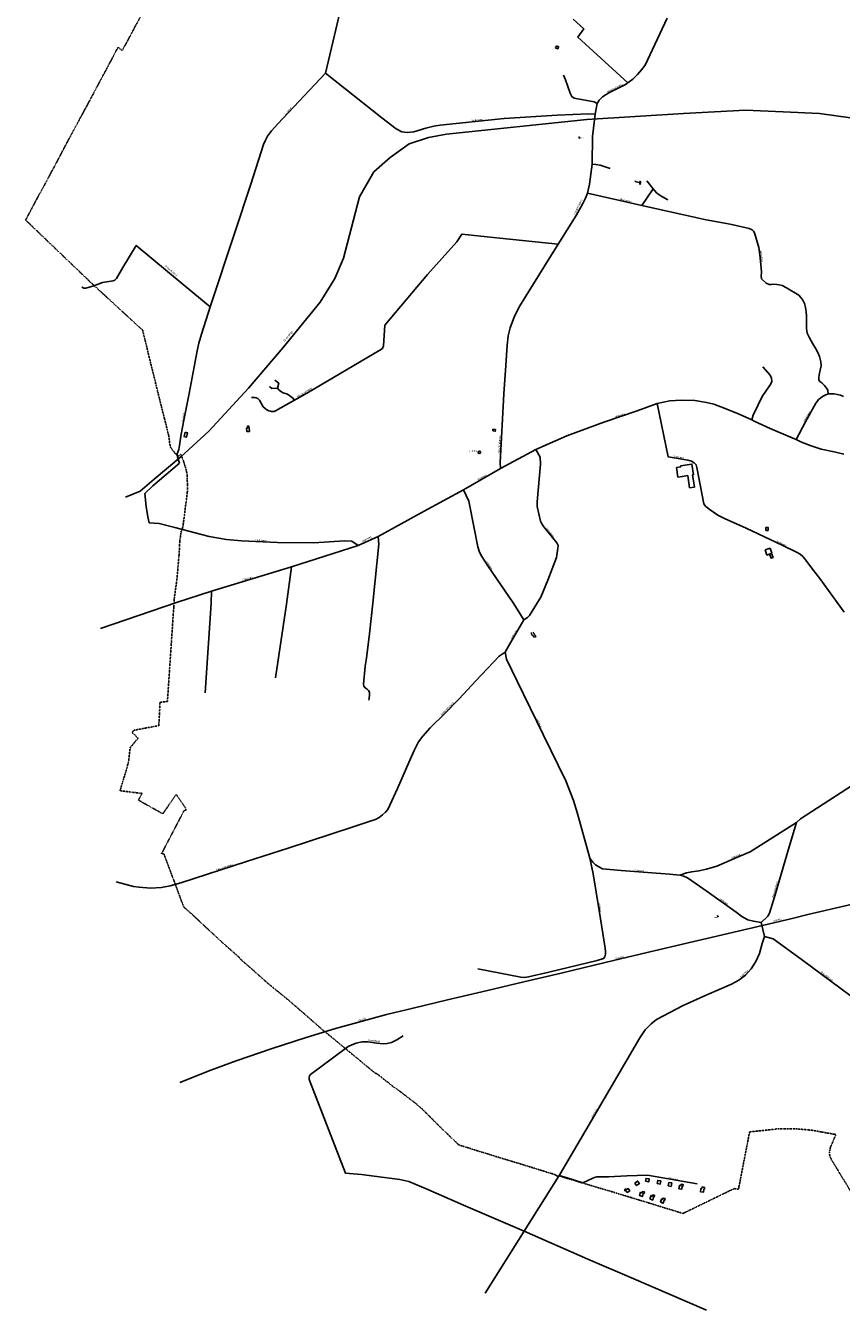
# Model space of a CAD drawing. Extents: x 240000 to 254380, y 435016 to 451025.
# Tile 2 of 35: x 240374 to 242321, y 438311 to 441377. Entities that reach past the tile are written whole.
import ezdxf
from ezdxf.enums import TextEntityAlignment as Align

# ---------------------------------------------------------------- set-up
doc = ezdxf.new("R2010")
doc.units = 0
doc.header["$MEASUREMENT"] = 0
doc.linetypes.add('DIVIDE', pattern=[1.25, 0.5, -0.25, 0, -0.25, 0, -0.25])
for name, color, linetype in [('BOU-G00', 254, 'Continuous'), ('BOU-G01TRF', 254, 'Continuous'), ('BOU-G03TRF_code 300_betreedbaar', 254, 'Continuous'), ('bou-H01BijG', 254, 'Continuous'), ('BOU-H01IA', 254, 'Continuous'), ('GRE-K01GG', 254, 'DIVIDE'), ('LIJ-H01ASWG', 251, 'Continuous'), ('LIJ-H02ASIN', 254, 'Continuous'), ('LIJ-H02ASWE', 250, 'Continuous'), ('LIJ-K01ASSP', 254, 'Continuous'), ('SEM-G01TRF', 254, 'Continuous'), ('SEM-H01FA', 254, 'Continuous'), ('SEM-H03ST', 250, 'Continuous'), ('SEM-H03WA', 254, 'Continuous'), ('VER-H01KV', 254, 'Continuous')]:
    doc.layers.add(name, color=color, linetype=linetype)
for name, color, linetype, lineweight in [('G_PLNPND', 254, 'Continuous', 18), ('G_PLNWOZ', 254, 'Continuous', 18), ('SEM-H03HN_Trafo_betreedbaar', 254, 'Continuous', 0)]:
    doc.layers.add(name, color=color, linetype=linetype, lineweight=lineweight)

msp = doc.modelspace()

# ---------------------------------------------------------------- linework, layer by layer
at = {"layer": 'BOU-G00'}
for points in [[(240754.5, 440406.4), (240760.3, 440405), (240757.8, 440394.8), (240752, 440396.2)], [(241454.7, 440360.4), (241457.2, 440361.4), (241459.2, 440360.2), (241459.8, 440358.4), (241459.8, 440357.9), (241459, 440356.8), (241456.4, 440355.9), (241454.6, 440356.3), (241454, 440358.7)], [(241827.7, 438614.1), (241832.1, 438608.3), (241838.9, 438613.3), (241834.4, 438619.1)], [(241853.7, 438618.7), (241861.1, 438617.3), (241862.2, 438624.4), (241854.9, 438625.7)], [(241881.1, 438613.8), (241888.6, 438612.2), (241889.9, 438619.7), (241882.4, 438620.9)], [(241907.6, 438607.9), (241914.5, 438606.5), (241916.2, 438614.7), (241909.2, 438616.1)], [(241933, 438600.9), (241939.9, 438599.7), (241940.9, 438607.2), (241942.7, 438606.8), (241943, 438611.2), (241938.5, 438611.6), (241938, 438608.6), (241934.2, 438609)], [(241808.1, 438599.2), (241806.6, 438600.7), (241803.3, 438598.2), (241804.6, 438596.2), (241805.9, 438597.1), (241809.9, 438592.1), (241815.9, 438595.9), (241811.7, 438601.8)], [(241841.8, 438592.4), (241845.7, 438591.5), (241846.6, 438594.3), (241850.9, 438593.3), (241849.8, 438589.3), (241848.1, 438589.5), (241845.9, 438582.4), (241839.4, 438584.5)], [(241864, 438576.7), (241870.5, 438573.9), (241872.8, 438581.3), (241874.2, 438581.2), (241875.2, 438584.9), (241871.3, 438586.1), (241870.3, 438583.6), (241866.6, 438584.9)], [(241888.8, 438568.7), (241895.4, 438566.2), (241897.6, 438573.7), (241898.9, 438573.2), (241900, 438577.3), (241895.1, 438578.7), (241894, 438575.4), (241891.2, 438576.4)], [(241984.5, 438593.5), (241991.5, 438592.6), (241992.4, 438599.8), (241994.2, 438599.6), (241994.6, 438603.9), (241988.3, 438605.1), (241987.8, 438601.6), (241985.6, 438601.8)]]:
    msp.add_lwpolyline(points, close=True, dxfattribs=at)
at = {"layer": 'BOU-G01TRF'}
for points in [[(241694, 441109.5), (241694.7, 441110.9), (241696.4, 441110.1), (241695.8, 441108.7)], [(242024.8, 439251.2), (242025.7, 439252.4), (242027, 439251.5), (242026, 439250.2)]]:
    msp.add_lwpolyline(points, close=True, dxfattribs=at)
at = {"layer": 'BOU-G03TRF_code 300_betreedbaar'}
msp.add_lwpolyline([(241488.5, 440409.6), (241489, 440413.6), (241495, 440413), (241494.6, 440408.9)], close=True, dxfattribs=at)
at = {"layer": 'bou-H01BijG'}
for points in [[(240908.2, 440408.7), (240907.3, 440417), (240906.6, 440416.9), (240906.1, 440421.3), (240903, 440420.9), (240903.5, 440416.6), (240900.8, 440416.3), (240901.7, 440408)], [(241930.8, 440299), (241927.7, 440322), (241937.7, 440323.6), (241937.3, 440326.3), (241964.3, 440330.6), (241967.9, 440305.2), (241965.9, 440304.9), (241970.3, 440275.8), (241958.4, 440274.2), (241954.4, 440302.9), (241941.2, 440300.7)]]:
    msp.add_lwpolyline(points, close=True, dxfattribs=at)
at = {"layer": 'BOU-H01IA'}
msp.add_line((241640.5, 441329), (241646, 441326.7), dxfattribs=at)
for points in [[(241640.5, 441329), (241646, 441326.7), (241643.9, 441321.6), (241638.4, 441324)], [(242140.9, 440172.3), (242145.9, 440172.3), (242145.9, 440179.3), (242140.9, 440179.3)]]:
    msp.add_lwpolyline(points, close=True, dxfattribs=at)
for points in [[(242150.9, 440130), (242138.7, 440125.6)], [(242138.7, 440125.6), (242143, 440113.5)], [(242155.3, 440117.9), (242143, 440113.5)], [(242149.6, 440115.8), (242153.2, 440105.9), (242157.8, 440107.6), (242154.2, 440117.5)], [(242150.9, 440130), (242155.3, 440117.9)]]:
    msp.add_lwpolyline(points, dxfattribs=at)
at = {"layer": 'G_PLNPND', "linetype": 'Continuous', "flags": 128}
msp.add_lwpolyline([(241581.5, 439928), (241579.6, 439926.7), (241583.4, 439920.8), (241584.4, 439921.5), (241587.8, 439916.4)], dxfattribs=at)
at = {"layer": 'G_PLNWOZ', "linetype": 'Continuous', "flags": 128}
msp.add_lwpolyline([(241584.1, 439929.6), (241591.2, 439918.6), (241588.6, 439916.9)], dxfattribs=at)
at = {"layer": 'GRE-K01GG'}
for points in [[(240654.8, 441412.2), (240652.3, 441407.5), (240642.8, 441389), (240633.7, 441373), (240623.6, 441353.5), (240615.5, 441338.3), (240606.8, 441322.9), (240604.2, 441317.5)], [(240575.3, 441290), (240594.3, 441325.6)], [(240594.3, 441325.6), (240604.2, 441317.5)], [(240553.8, 441249.5), (240575.3, 441290)], [(240529.1, 441203.1), (240553.8, 441249.5)], [(240420.2, 441000), (240447.3, 441050.5), (240469.2, 441092.4), (240526, 441197.3)], [(240526, 441197.3), (240529.1, 441203.1)], [(240399.9, 440963.1), (240400.3, 440963.8), (240416.8, 440993.7), (240420.2, 441000)], [(240388.2, 440941), (240373.6, 440912.9), (240378.9, 440907.8)], [(240388.2, 440941), (240399.9, 440963.1)], [(240378.9, 440907.8), (240527.5, 440765.5)], [(240527.5, 440765.5), (240532.7, 440760.6)], [(240532.7, 440760.6), (240534, 440759.4)], [(240534, 440759.4), (240539.2, 440754.6)], [(240539.2, 440754.6), (240579.2, 440717.8)], [(240579.2, 440717.8), (240653, 440649.9), (240668, 440587.7), (240689.2, 440501.9)], [(240689.2, 440501.9), (240689.7, 440500)], [(240689.7, 440500), (240699.5, 440460.5)], [(240699.5, 440460.5), (240705.1, 440438.3)], [(240705.1, 440438.3), (240715.1, 440398.6)], [(240715.1, 440398.6), (240717.3, 440381.3), (240719.9, 440369.7), (240729.3, 440357.6)], [(240729.3, 440357.6), (240729.7, 440357.1)], [(240729.7, 440357.1), (240737.2, 440348.5)], [(240737.2, 440348.5), (240738.2, 440351)], [(240738.2, 440351), (240739.1, 440349.7), (240744.4, 440354.1)], [(240748, 440343.6), (240744.4, 440354.1)], [(240748.5, 440342.2), (240748, 440343.6)], [(240750, 440338.5), (240748.5, 440342.2)], [(240751.2, 440335.5), (240750, 440338.5)], [(240759.6, 440280.5), (240759.5, 440294.7), (240758.7, 440307.1), (240756.2, 440319.1), (240751.2, 440335.5)], [(240748.9, 440180), (240759.6, 440264.4), (240759.6, 440273.8), (240759.6, 440279.6), (240759.6, 440280.5)], [(240745, 440169.2), (240745.4, 440171.8)], [(240745.4, 440171.8), (240748.4, 440179)], [(240748.4, 440179), (240748.9, 440180)], [(240740.2, 440119.7), (240741.5, 440147.8), (240745, 440169.2)], [(240728.4, 440009.9), (240734.7, 440055.9), (240739.5, 440110.5)], [(240739.5, 440110.5), (240740.1, 440119.2), (240740.2, 440119.7)], [(240726.2, 439975.3), (240727.4, 439989.4)], [(240727.4, 439989.4), (240727.5, 439990.8)], [(240727.5, 439990.8), (240727.9, 440000)], [(240727.9, 440000), (240728.4, 440009.9)], [(240712, 439764), (240726.2, 439975.3)], [(240712, 439764), (240694.4, 439761.9), (240691.8, 439711.7)], [(240680.2, 439704.2), (240691.3, 439706.1), (240691.8, 439711.7)], [(240619.5, 439622.7), (240623.2, 439653.9), (240642, 439676.5), (240628.2, 439689.3), (240631.3, 439695)], [(240631.3, 439695), (240661.3, 439700.8), (240680.2, 439704.2)], [(240645.3, 439545.3), (240598.9, 439550.8), (240615.1, 439605), (240619.5, 439622.7)], [(240643.3, 439529.4), (240642.7, 439528.4), (240643.2, 439528.1)], [(240643.2, 439528.1), (240693.7, 439500)], [(240643.3, 439529.4), (240651.5, 439544.6), (240645.3, 439545.3)], [(240703.9, 439500), (240732.8, 439542.2), (240755.6, 439509.4), (240756.4, 439504.8), (240752.1, 439503.9), (240750.1, 439500)], [(240693.7, 439500), (240701.1, 439495.9), (240703.9, 439500)], [(240750.1, 439500), (240697.7, 439400.1), (240703.6, 439400), (240725.8, 439340.8)], [(240725.8, 439340.8), (240727.5, 439336.2)], [(240727.5, 439336.2), (240728.8, 439332.8)], [(240728.8, 439332.8), (240733.9, 439319.2)], [(240733.9, 439319.2), (240734, 439319)], [(240734, 439319), (240744.4, 439290.7), (240751.2, 439273.3)], [(240751.2, 439273.3), (240756.7, 439268.4)], [(240756.7, 439268.4), (240768.3, 439258.3), (240796.6, 439231.7), (240850.7, 439181.8)], [(240850.7, 439181.8), (240882.6, 439153.9), (240885.4, 439149.7), (240910.2, 439128.2)], [(240910.2, 439128.2), (240913.2, 439125.6), (240915.7, 439123.4)], [(240915.7, 439123.4), (240953, 439090.1), (240998.1, 439053.5), (241000, 439051.9)], [(241000, 439051.9), (241026.6, 439029.1), (241059.8, 439000)], [(241059.8, 439000), (241068.9, 438992.1)], [(241068.9, 438992.1), (241082.5, 438980.1)], [(241082.5, 438980.1), (241093.8, 438971.1)], [(241093.8, 438971.1), (241140.9, 438932.2)], [(241140.9, 438932.2), (241208.1, 438876.7), (241210.5, 438876.1)], [(241210.5, 438876.1), (241218.4, 438870.7)], [(241218.4, 438870.7), (241235.4, 438856.9), (241238.4, 438855.5), (241242.7, 438851.3), (241251.6, 438844), (241261.3, 438837.8), (241304.7, 438804.6)], [(241304.7, 438804.6), (241305.4, 438804.1), (241319.5, 438791.7)], [(241319.5, 438791.7), (241369.3, 438742.4), (241407.9, 438705.4), (241480.2, 438682.9), (241490, 438679.9)], [(242076.8, 438607.2), (242101.9, 438736.6), (242170.1, 438744), (242191.7, 438744.1), (242213.4, 438743.7)], [(242213.4, 438743.7), (242215.9, 438743.7), (242251.3, 438740.5), (242274.6, 438736.2)], [(242274.6, 438736.2), (242298.8, 438731.9)], [(242308.1, 438730.6), (242294.9, 438699.7), (242293.4, 438693), (242292.7, 438686), (242293.2, 438679.6), (242297.3, 438670.2), (242309.5, 438650.4), (242321.3, 438630.5), (242329.9, 438616.8), (242376.9, 438539.2)], [(242298.8, 438731.9), (242301.1, 438731.5)], [(242301.1, 438731.5), (242308.1, 438730.6)], [(241490, 438679.9), (241575, 438653.9)], [(241575, 438653.9), (241575.9, 438653.6)], [(241575.9, 438653.6), (241610.1, 438643.2)], [(241610.1, 438643.2), (241617.7, 438640.5)], [(241617.7, 438640.5), (241629.4, 438637.2)], [(241629.4, 438637.2), (241636.7, 438634.8)], [(241636.7, 438634.8), (241642.1, 438631.3)], [(241642.1, 438631.3), (241653.3, 438631.2)], [(241652.5, 438629.8), (241653.3, 438631.2)], [(241652.5, 438629.8), (241699.4, 438615.8)], [(241699.4, 438615.8), (241703.6, 438614.5)], [(241703.6, 438614.5), (241705.5, 438613.9)], [(241705.5, 438613.9), (241714.1, 438611.4)], [(241714.1, 438611.4), (241817.8, 438580.3)], [(242075.4, 438599.7), (242076.8, 438607.2)], [(241817.8, 438580.3), (241827.2, 438577.4)], [(241827.2, 438577.4), (241851.8, 438569.9)], [(242000, 438569.7), (242065.3, 438601.4), (242075.4, 438599.7)], [(241851.8, 438569.9), (241866.3, 438565.4)], [(241866.3, 438565.4), (241876.8, 438562.2)], [(241876.8, 438562.2), (241918.2, 438549.5)], [(241918.2, 438549.5), (241942.9, 438542), (241945.3, 438543.2)], [(241945.3, 438543.2), (241997, 438568.2)], [(241997, 438568.2), (242000, 438569.7)]]:
    msp.add_lwpolyline(points, dxfattribs=at)
at = {"layer": 'LIJ-H01ASWG'}
msp.add_lwpolyline([(240611.8, 440251.8), (240646.7, 440265.7), (240680.4, 440294.7), (240743.7, 440348.1), (240810.9, 440409.4), (240905.2, 440511.6), (240988.3, 440609.2), (241076.6, 440716.7), (241111.6, 440773.4), (241132, 440822.2), (241170.3, 440968.6), (241204.5, 441027.9), (241244.1, 441062.2), (241288.9, 441095.2), (241335.1, 441109.7), (241378.6, 441117.6), (241713.6, 441153.2), (241944.4, 441167.7), (242092.1, 441175.6), (242181.7, 441171.6), (242268.8, 441167.7), (242342.6, 441157.1)], dxfattribs=at)
at = {"layer": 'LIJ-H02ASIN'}
for points in [[(241810.9, 441240.8), (241691.5, 441349.6), (241705.8, 441369.2), (241680.5, 441392.3)], [(241738, 441191.5), (241731, 441195.3), (241682.8, 441203.6), (241677.3, 441207.5), (241673.5, 441215.8), (241662.4, 441247.8), (241657.9, 441258.7)], [(241726, 441046.3), (241734.9, 441045.6), (241744.8, 441043.9), (241769.2, 441036.3)], [(241856.4, 441006.3), (241871.5, 440987.6), (241844.8, 440947.9)], [(241871.5, 440987.6), (241879.8, 440978.2), (241888.5, 440971.3), (241906.5, 440960.9)], [(241645.1, 440855.5), (241505.8, 440869.7), (241414.6, 440879.3), (241403, 440861.3), (241333, 440782.8), (241230.7, 440662.4), (241227.7, 440612.6), (241225.1, 440606.8), (241219.5, 440602.5), (241046.4, 440501), (240970.3, 440457.3), (240968.2, 440456.5), (240967, 440456.2), (240964.8, 440456), (240962.3, 440456), (240960.2, 440456.2), (240957.7, 440456.7), (240954.3, 440457.7), (240949.4, 440460), (240945.1, 440462.9), (240940.9, 440467.4), (240931.7, 440483.2), (240930.3, 440485), (240927.7, 440487.1), (240923.7, 440488.6), (240919.5, 440489.5), (240915.7, 440489.7), (240912.6, 440489.5)], [(242107.1, 440435.9), (242110.4, 440446.9), (242122.7, 440471.8), (242132, 440491.7), (242142.1, 440507.3), (242151.9, 440520.4), (242155.2, 440528), (242154.4, 440535.6), (242150.6, 440542.4), (242133.7, 440562.3)], [(240955.7, 440515.9), (240961, 440511.3), (240974.9, 440511.4), (240978.2, 440507.8), (240983, 440503.6), (240988.6, 440500.8), (240998.3, 440497.2), (241004.6, 440493.3), (241010.3, 440488.7), (241015.1, 440483)], [(240974.9, 440511.4), (240977.8, 440523.3), (240968.8, 440531.1)], [(241192.7, 439766.9), (241193.9, 439771.9), (241194.8, 439780), (241194.4, 439786.3), (241192.1, 439790.1), (241188.9, 439793.4), (241184.1, 439796.7), (241180.9, 439800.3), (241179.8, 439805.4), (241184.1, 439848), (241187, 439867.4), (241194.1, 439925.7), (241202.7, 439998.4), (241216.8, 440139.7), (241215.1, 440157.6)], [(240970.4, 439820.1), (240996.4, 439996.1), (241008, 440085.2)], [(240802.5, 439784.8), (240816.7, 439998.6), (240816.9, 440027.1)], [(241720.7, 439389.8), (241728.1, 439352.7), (241742.4, 439265.4), (241757.1, 439174.8), (241757.9, 439166.7), (241758.1, 439160.6), (241756.6, 439154.7), (241753.3, 439150.4), (241738, 439145.8), (241622.3, 439118.1), (241573.7, 439106.9), (241564.8, 439105.3), (241555.6, 439106.1), (241453.3, 439125.9)], [(241647.3, 438632.9), (241666.2, 438627.2), (241703.7, 438615.2), (241727.3, 438626.4), (241731.4, 438628.1), (241737, 438629), (241765.4, 438629.5), (241809, 438631.4), (241858.1, 438633.1), (241977, 438612.9)]]:
    msp.add_lwpolyline(points, dxfattribs=at)
at = {"layer": 'LIJ-H02ASWE'}
for points in [[(240741.2, 440332.6), (240736.3, 440348), (240735.2, 440355.1), (240739.5, 440365.2), (240741.2, 440375), (240744.2, 440397.1), (240750.4, 440431.1), (240764.2, 440499.1), (240783.1, 440600.9), (240786.8, 440619.2), (240793, 440640.6), (240814.9, 440708.2), (240872.3, 440881), (240911.5, 440999), (240941.3, 441093.1), (240945.8, 441103.7), (240951.2, 441113.1), (240960.6, 441126.3), (240975.4, 441142.6), (241089.4, 441263.8), (241114, 441367.9), (241147.1, 441509.9)], [(241507.5, 440319.9), (241506.2, 440334.2), (241515.5, 440498), (241519.9, 440566.2), (241522.9, 440614), (241525.6, 440636.9), (241530.2, 440655.7), (241541, 440683.5), (241553.7, 440708), (241614.5, 440806.6), (241645.1, 440855.5), (241687.7, 440924.1), (241703, 440951.1), (241710.2, 440965.4), (241714.7, 440977.4), (241720, 440998.8), (241726, 441046.3), (241727.2, 441112.4), (241729.5, 441132.2), (241733.4, 441165.9), (241738, 441191.5), (241742.5, 441198.9), (241750.7, 441207.1), (241766, 441216.6), (241805.5, 441236.8), (241822.8, 441249.6), (241833.9, 441260.3), (241843.8, 441271.8), (241852.5, 441282.5), (241905.2, 441394.6)], [(241733.4, 441165.9), (241717.4, 441166.3), (241642.1, 441163.5), (241515.8, 441155), (241363.1, 441139.4), (241348.3, 441137.2), (241329.1, 441132.3), (241300.1, 441123.8), (241284, 441122), (241271.5, 441123.3), (241258.2, 441130.5), (241223.8, 441156.8), (241089.4, 441263.8)], [(241844.8, 440947.9), (241714.7, 440977.4)], [(241844.8, 440947.9), (241977, 440918.1), (241997.9, 440913.3), (242055.1, 440903), (242101, 440893.2), (242107.8, 440889.7), (242111.5, 440886.4), (242113.9, 440882.4), (242123.6, 440847.5), (242126, 440830), (242129.3, 440798.6), (242130, 440788.1), (242129.6, 440780.1), (242130, 440772.8), (242141.4, 440762.3), (242148.4, 440759.4), (242154.2, 440759.1), (242159.9, 440759.7), (242166.6, 440759.4), (242172.3, 440758.5), (242179.7, 440756.5), (242189.9, 440751.1), (242219.8, 440733.6), (242224.3, 440728.2), (242229.1, 440721.5), (242232.6, 440713.8), (242235.4, 440704.6), (242237, 440695), (242237.4, 440682.9), (242237.7, 440668), (242238, 440653.9), (242239.3, 440643.4), (242244.7, 440631.6), (242253, 440617.3), (242260.3, 440605.5), (242264.8, 440596.9), (242268.9, 440587), (242272.1, 440574.9), (242272.4, 440564.7), (242270.5, 440554.8), (242268.3, 440543.7), (242267, 440537), (242267, 440531.3), (242269.9, 440527.7), (242274.3, 440524.2), (242280.7, 440518.2), (242285.8, 440512.1), (242288.3, 440506.7), (242289.3, 440498.1), (242296.9, 440498.4), (242303.6, 440498.1), (242311, 440496.8), (242318.6, 440494.9), (242326.3, 440492.1)], [(240507.4, 440753.8), (240511.7, 440750.8), (240517.6, 440750.1), (240536.3, 440755.9), (240557.1, 440764), (240582.6, 440767.8), (240586.5, 440769.5), (240590.1, 440773.4), (240605.6, 440799.7), (240637.4, 440852.2), (240749.7, 440759.3), (240814.2, 440705.8)], [(240552.1, 439938.2), (240733.9, 440000.4), (240816.9, 440027.1), (241008, 440085.2), (241167.7, 440136.4), (241215.1, 440157.6), (241324.9, 440217.8), (241418.5, 440269), (241507.5, 440319.9), (241591.8, 440365.2), (241665.9, 440397.8), (241754, 440430.5), (241833.2, 440458), (241881.5, 440474.9), (241911.2, 440481.3), (241938.7, 440483.4), (241970.9, 440482.1), (241999.3, 440477.5)], [(242327.2, 440354.5), (242303.9, 440359.6), (242272.7, 440366.3), (242248.5, 440374.2), (242225.7, 440383.2), (242213.2, 440388.9), (242193.7, 440397.3), (242151.2, 440415.5), (242112.7, 440433), (242107.1, 440435.9), (242077, 440449.3), (242043.8, 440463.6), (242016.8, 440473.7), (241999.3, 440477.5)], [(242289.3, 440498.1), (242282, 440495), (242276.1, 440491.6), (242271, 440488.2), (242266.5, 440484.3), (242263, 440480.3), (242259.7, 440475.8), (242235, 440431.4), (242213.2, 440388.9)], [(242327.8, 439976.9), (242311.2, 439999.8), (242269.5, 440057.3), (242252.4, 440079.9), (242234, 440104), (242228.9, 440110), (242222.3, 440115.4), (242215.5, 440119.5), (242181, 440136.2), (242094, 440177.3), (242041.7, 440200.8), (242026, 440208.8), (242005.2, 440222.9), (241996.5, 440230.1), (241992.7, 440235.8), (241975.8, 440322.3), (241974, 440328.5), (241969.2, 440333.7), (241963.1, 440337.6), (241954.4, 440339.9), (241907.3, 440348.2), (241881.5, 440474.9)], [(241562.8, 439958.6), (241571.4, 439964.1), (241576.4, 439969.3), (241595.4, 439999.8), (241603.3, 440013.1), (241620.3, 440053.5), (241640.8, 440107.3), (241644, 440129.5), (241644.6, 440136.1), (241641.3, 440142.7), (241610.9, 440180.8), (241605.6, 440187.9), (241602.7, 440194), (241594.7, 440229.7), (241594.4, 440240.4), (241602.6, 440330.5), (241601.5, 440347.4), (241591.8, 440365.2)], [(241167.7, 440136.4), (241151.9, 440146.5), (241134.5, 440147), (241061.8, 440142.8), (240974.5, 440143.5), (240889.1, 440147), (240853.4, 440150.9), (240811.8, 440158), (240729.7, 440178.8), (240692.1, 440188.8), (240668.7, 440190.3), (240665, 440204.8), (240660.9, 440229.3), (240658.3, 440260.2), (240676.9, 440278.7), (240741.2, 440332.6)], [(241418.5, 440269), (241431.3, 440242.4), (241444, 440177.8), (241452.7, 440133.1), (241456.8, 440120.1), (241462.3, 440110.1), (241477.1, 440087.5), (241537.7, 439999.1), (241562.8, 439958.6), (241525.9, 439895.8), (241518.5, 439881.3), (241521.3, 439865.1), (241546.6, 439812.2), (241608.7, 439685.3), (241662.8, 439574.5), (241681.4, 439527.4), (241690.2, 439499), (241713.9, 439413.2), (241720.7, 439389.8), (241727.4, 439380.1), (241734.2, 439374.3), (241742.1, 439368.9), (241751, 439364.6), (241795.3, 439360.3), (241910.6, 439351.6), (241935.7, 439349.6), (241945.2, 439347.1), (241953.3, 439343.2), (242000.4, 439310.7), (242069.6, 439260.8), (242083.5, 439250.7), (242097.4, 439243), (242110.9, 439239.2), (242129.1, 439236.3), (242137.2, 439202.6)], [(240590, 439333.4), (240631.3, 439322.7), (240644.5, 439320.4), (240671.7, 439318.6), (240697.6, 439320.2), (240718.3, 439323.8), (240743.7, 439330.9), (240901.1, 439382.2), (241000.1, 439414.2), (241155.5, 439464.6), (241198.2, 439478.7), (241208.9, 439482.2), (241217.7, 439486.9), (241225.8, 439493.5), (241232.4, 439499.4), (241238.1, 439506.4), (241261.2, 439555.9), (241288.6, 439618.3), (241300.8, 439647.2), (241311.7, 439667.4), (241321.4, 439681), (241339.1, 439701.2), (241374.2, 439735.5), (241408.8, 439770.1), (241448.3, 439812.9), (241504.3, 439872.3), (241518.5, 439881.3)], [(242129.1, 439236.3), (242145.1, 439251.6), (242149.3, 439258.4), (242162, 439300.3), (242196.4, 439416.9), (242213.6, 439475), (242223.7, 439483.8), (242291.4, 439527.8), (242350.3, 439565.6)], [(241935.7, 439349.6), (241951.1, 439355.2), (241963.7, 439357.4), (241980.7, 439359.6), (241998.9, 439363.7), (242023.6, 439371.1), (242078.2, 439394.6), (242102.9, 439404.7), (242150.8, 439435), (242213.6, 439475)], [(241563.7, 438499.5), (241647.3, 438632.9), (241648.8, 438635.3), (241724.8, 438763.6), (241840.2, 438961.4), (241852.3, 438979.9), (241866.7, 438994.7), (241879.7, 439004.7), (241943.1, 439038.5), (241999.5, 439063.4), (242058.7, 439089.1), (242076.1, 439099.1), (242091.8, 439110.5), (242105.7, 439125.7), (242117, 439143.4), (242125.4, 439162.2), (242132.2, 439186.4), (242137.2, 439202.6)], [(242636.4, 438694), (242630.4, 438697), (242620.5, 438708.8), (242579.3, 438754.9), (242548, 438791.7), (242541.5, 438800.7), (242522.2, 438829.1), (242483.9, 438889.7), (242414.1, 438998.4), (242404.6, 439011.1), (242396.9, 439019.5), (242384.8, 439030.3), (242320.4, 439077.7), (242224.8, 439148.8), (242158.2, 439197.5), (242137.2, 439202.6)], [(241563.7, 438499.5), (241480.2, 438535.5), (241419.1, 438562), (241333.9, 438598.8), (241303.3, 438612.2), (241288.1, 438618.1), (241267, 438622.6), (241205.5, 438631.1), (241175.4, 438635.1), (241136.8, 438638.2), (241052, 438857.3), (241050.2, 438862.6), (241050.1, 438866.9), (241051.1, 438870.5), (241053.8, 438873.9), (241106.1, 438912.6), (241143.4, 438940.3), (241152.2, 438944.4), (241162.8, 438948.5), (241176.5, 438951.6), (241190.8, 438951.6), (241212.2, 438948.7), (241226.7, 438947.1), (241236.3, 438947.3), (241246.7, 438950.1), (241260, 438956.5), (241274.6, 438965.6)], [(241563.7, 438499.5), (241470.3, 438351.9)], [(241563.7, 438499.5), (241715.8, 438432.6), (241819.8, 438387.9), (241998.7, 438310.8)]]:
    msp.add_lwpolyline(points, dxfattribs=at)
at = {"layer": 'LIJ-K01ASSP'}
for points in [[(242206.3, 439246.9), (242241.2, 439255.2), (242337.2, 439277.9), (242434, 439300.6), (242529.7, 439323.4), (242593.4, 439338.4), (242705.6, 439364.9), (242766.8, 439379.2), (242859.7, 439401.1), (242939.2, 439419.8), (243084.3, 439454.1), (243141, 439467.5), (243159.8, 439471.9), (243186.6, 439478.3), (243191.6, 439479.5), (243209.4, 439483.7), (243287.4, 439502), (243398.4, 439528.5), (243506.7, 439554), (243613, 439579.1), (243764.5, 439614.6), (243887.7, 439643.7), (244000, 439670.1)], [(242000, 439198.1), (242074.2, 439215.6), (242145.9, 439232.6), (242206.3, 439246.9)], [(241174.5, 439000), (241234.8, 439016.6), (241298.6, 439032.3), (241380.6, 439051.8), (241476.3, 439074.4), (241563, 439094.8), (241651.7, 439115.8), (241731, 439134.6), (241777.3, 439145.5), (241857.7, 439164.5), (241969.1, 439190.8), (242000, 439198.1)], [(240741.9, 438854.8), (240815.8, 438883.7), (240876.4, 438906.2), (240961.8, 438935.8), (241043.4, 438962.2), (241112.9, 438983.1), (241174.5, 439000)]]:
    msp.add_lwpolyline(points, dxfattribs=at)
at = {"layer": 'VER-H01KV'}
for points in [[(241827.6, 441005.5), (241831, 441004.8), (241830.9, 441004.1), (241838.7, 441002.3), (241840.9, 441001.8), (241841.6, 441004.7), (241839.3, 441005.2)], [(241838.1, 440999.6), (241842.5, 440998.6)], [(241840.9, 441001.8), (241843.1, 441001.4)]]:
    msp.add_lwpolyline(points, dxfattribs=at)

# ---------------------------------------------------------------- texts
at = {"layer": 'SEM-G01TRF'}
for p in [(241697.9, 441107.7), (242018.4, 439247.4)]:
    msp.add_text('trafo', height=2.5, dxfattribs=at).set_placement(p)
at = {"layer": 'SEM-H01FA', "width": 0.75}
msp.add_text('windmolen', height=3.2, dxfattribs=at).set_placement((241431.8, 440362), align=Align.MIDDLE_LEFT)
at = {"layer": 'SEM-H03HN_Trafo_betreedbaar', "width": 0.631579}
msp.add_text('7 N01', height=1, rotation=96.8458, dxfattribs=at).set_placement((241492.5, 440411.3), align=Align.MIDDLE)
at = {"layer": 'SEM-H03ST', "width": 0.727273}
for s, rotation, p in [('Meenkmolenweg', 26.5651, (241780.1, 441227.3)), ('Goordiek', 46.9557, (241000.1, 441173.2)), ('Pieriksweg', 5.8433, (241451.3, 441151.2)), ('Meenkmolenweg', 63.9316, (241692.5, 440943.8)), ('Wissinkweg', 347.1459, (241805.8, 440959.4)), ('Wissinkweg', 277.0078, (242130, 440826.4)), ('(fietsverbinding)', 318.4488, (240720.4, 440791.9)), ('Meenkmolenweg', 31.7838, (241039.1, 440500.9)), ('Goordiek', 78.7812, (240749.5, 440441.7)), ('Misterweg', 18.8501, (241793, 440446.7)), ('Wissinkweg', 61.3158, (242239.3, 440443.7)), ('Meenkmolenweg', 86.8042, (241505, 440377.9)), ('Huttenweg', 350.2128, (241932.6, 440346.4)), ('Misterweg', 30.916, (241463.1, 440298.5)), ('Ubbinkweg', 308.5823, (241625.2, 440166.9)), ('Stoffelsweg', 357.6289, (240936, 440147.7)), ('Misterweg', 28.6983, (241188, 440151.1)), ('Huttenweg', 334.5779, (242178.1, 440140.5)), ('Halteweg', 304.1214, (241480.2, 440088.3)), ('Misterweg', 16.9492, (240903.1, 440057.3)), ('Halteweg', 60.0184, (241539.2, 439923.4)), ('Zwanenbroekweg', 44.7061, (241379.9, 439745.8)), ('Halteweg', 296.1856, (241599.6, 439711)), ('Zwanenbroekweg', 18.1293, (240848.7, 439367.9)), ('Halteweg', 23.4888, (242069.2, 439394.4)), ('Halteweg', 355.725, (241837.9, 439359.6)), ('Binnenboomweg', 73.7398, (242163.3, 439315.3)), ('Halteweg', 324.0507, (242040.3, 439285.8)), ('Halteweg', 279.1726, (241744, 439271.9)), ('spoorlijn', 14.3049, (242167.9, 439242)), ('spoorlijn', 13.8526, (241790.8, 439152.6)), ('Haartweg', 42.0643, (242089, 439113.9)), ('Smeenkstegge', 323.329, (242285.9, 439108.1)), ('spoorlijn', 17.0885, (241176.6, 439004.5)), ('Bunninkdijk', 353.4802, (241205.7, 438953.6)), ('Haartweg', 59.6538, (241731.4, 438780.9)), ('Haartweg', 350.3246, (241919.1, 438624.6))]:
    msp.add_text(s, height=4.4, rotation=rotation, dxfattribs=at).set_placement(p, align=Align.MIDDLE)
at = {"layer": 'SEM-H03WA', "width": 0.68}
msp.add_text('Bovenslinge', height=5, rotation=49.9906, dxfattribs=at).set_placement((240989.8, 440624), align=Align.MIDDLE_LEFT)

doc.saveas('drawing.dxf')
